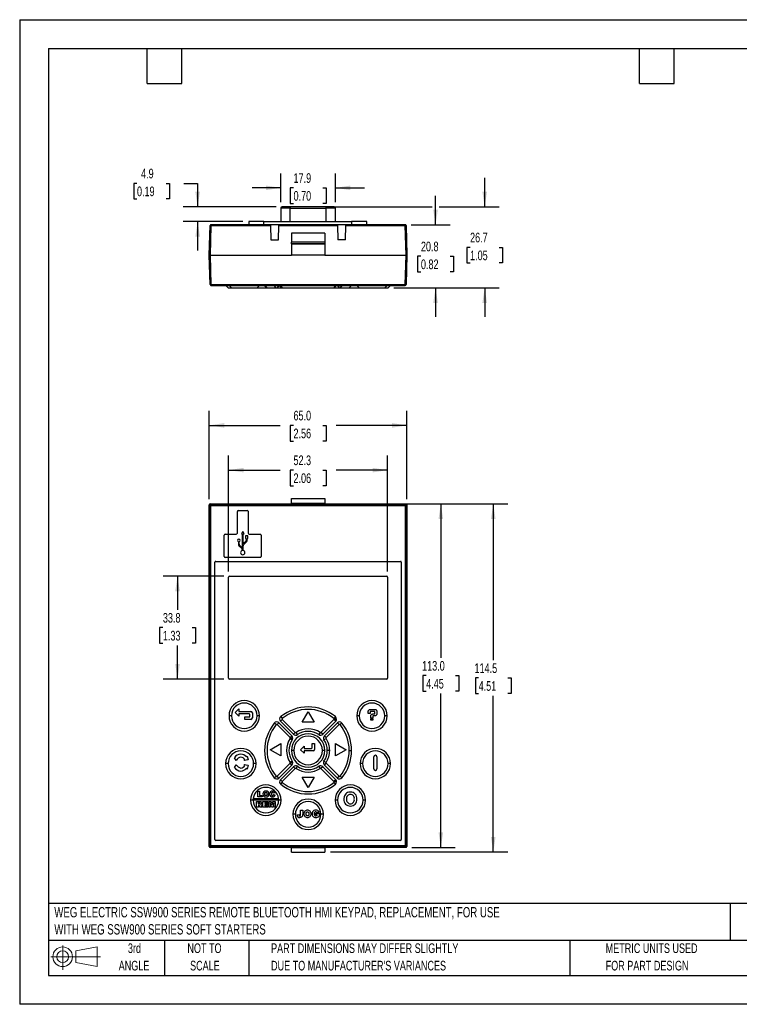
# Model space of a CAD drawing. Header units: millimetres. Extents: x 0 to 419, y 0 to 324.
# Tile 1 of 5: x 0 to 237, y 0 to 324. Entities that reach past the tile are written whole.
import ezdxf

# ---------------------------------------------------------------- set-up
doc = ezdxf.new("R2010")
doc.units = ezdxf.units.MM
doc.header["$LTSCALE"] = 1.5
doc.linetypes.add('CENTERX2', pattern=[20.32, 12.7, -2.54, 2.54, -2.54])
doc.layers.add('DIMENSIONS', color=140, linetype='Continuous', lineweight=25)
doc.layers.add('TEXT', color=140, linetype='Continuous', lineweight=25)
doc.layers.add('SLD-DEFPOINTS', color=7, linetype='Continuous')
doc.styles.add('SLDTEXTSTYLE0', font='TXT', dxfattribs={"width": 0.7})
doc.dimstyles.new('SLDDIMSTYLE0', dxfattribs={"dimtxt": 3.237012, "dimasz": 4.953, "dimexe": 0, "dimexo": 0.0625, "dimgap": 0.809253, "dimtad": 0, "dimtih": 1, "dimtoh": 1, "dimrnd": 1e-09, "dimzin": 4, "dimdsep": 46, "dimtxsty": 'SLDTEXTSTYLE0', "dimsah": 1, "dimcen": 0.09, "dimadec": 0, "dimazin": 1, "dimtfac": 1, "dimtofl": 0, "dimtmove": 0, "dimatfit": 3, "dimfxl": 0, "dimfrac": 2, "dimtolj": 1, "dimtzin": 12, "dimarcsym": 0})
doc.dimstyles.new('SLDDIMSTYLE1', dxfattribs={"dimtxt": 3.237012, "dimasz": 4.953, "dimexe": 0, "dimexo": 0.0625, "dimgap": 0.809253, "dimtad": 0, "dimtih": 1, "dimtoh": 1, "dimrnd": 1e-09, "dimzin": 12, "dimdsep": 46, "dimtxsty": 'SLDTEXTSTYLE0', "dimsah": 1, "dimcen": 0.09, "dimadec": 0, "dimazin": 3, "dimtfac": 1, "dimtofl": 0, "dimtmove": 0, "dimatfit": 3, "dimfxl": 0, "dimfrac": 2, "dimtolj": 1, "dimtzin": 12, "dimarcsym": 0})
doc.dimstyles.new('SLDDIMSTYLE2', dxfattribs={"dimtxt": 3.237012, "dimasz": 4.953, "dimexe": 0, "dimexo": 0.0625, "dimgap": 0.809253, "dimtad": 0, "dimtih": 1, "dimtoh": 1, "dimrnd": 1e-09, "dimzin": 12, "dimdsep": 46, "dimtxsty": 'SLDTEXTSTYLE0', "dimsah": 1, "dimcen": 0.09, "dimadec": 0, "dimazin": 3, "dimtfac": 1, "dimtmove": 0, "dimatfit": 0, "dimfxl": 0, "dimfrac": 2, "dimtolj": 1, "dimtzin": 12, "dimarcsym": 0})

# ---------------------------------------------------------------- blocks, each defined once
blk = doc.blocks.new('Block11')
at = {"color": 7, "linetype": 'Continuous', "lineweight": 18}
for p, q in [((3.88, 7.97), (3.88, 0)), ((8.22, 6.25), (15.26, 7.55)), ((15.26, 7.55), (15.26, 1.1)), ((0, 4.32), (16.31, 4.32)), ((8.22, 2.39), (8.22, 6.25)), ((8.22, 2.39), (15.26, 1.1))]:
    blk.add_line(p, q, dxfattribs=at)
for radius in [3.23, 1.93]:
    blk.add_circle((3.88, 4.32), radius, dxfattribs=at)
blk = doc.blocks.new('Block12')
at = {"layer": 'SLD-DEFPOINTS'}
blk.add_blockref('Block11', (0, 0), dxfattribs=at)
blk = doc.blocks.new('SW_NOTE_0')
at = {"layer": 'TEXT', "color": 0, "linetype": 'CENTERX2', "lineweight": 18, "char_height": 3.3853, "attachment_point": 1, "style": 'SLDTEXTSTYLE0'}
for s, insert in [('WEG ELECTRIC SSW900 SERIES REMOTE BLUETOOTH HMI KEYPAD, REPLACEMENT, FOR USE', (0, 4.36)), ('WITH WEG SSW900 SERIES SOFT STARTERS', (0, -1.27))]:
    blk.add_mtext(s, dxfattribs=dict(at, insert=insert))
blk = doc.blocks.new('SW_NOTE_0_3')
at = {"layer": 'TEXT', "color": 0, "linetype": 'CENTERX2', "lineweight": 18, "char_height": 3.175, "attachment_point": 1, "style": 'SLDTEXTSTYLE0'}
for s, insert in [('PART DIMENSIONS MAY DIFFER SLIGHTLY', (0, 4.09)), ("DUE TO MANUFACTURER'S VARIANCES", (0, -1.64))]:
    blk.add_mtext(s, dxfattribs=dict(at, insert=insert))
blk = doc.blocks.new('SW_NOTE_0_4')
at = {"layer": 'TEXT', "color": 0, "linetype": 'CENTERX2', "lineweight": 18, "char_height": 3.175, "attachment_point": 2, "style": 'SLDTEXTSTYLE0'}
for s, insert in [('NOT TO', (7.89, 4.09)), ('SCALE', (8.03, -1.64))]:
    blk.add_mtext(s, dxfattribs=dict(at, insert=insert))
blk = doc.blocks.new('SW_NOTE_0_5')
at = {"layer": 'TEXT', "color": 0, "linetype": 'CENTERX2', "lineweight": 18, "char_height": 3.175, "attachment_point": 2, "style": 'SLDTEXTSTYLE0'}
for s, insert in [('3rd', (3.47, 4.09)), ('ANGLE', (3.33, -1.64))]:
    blk.add_mtext(s, dxfattribs=dict(at, insert=insert))
blk = doc.blocks.new('SW_NOTE_0_6')
at = {"layer": 'TEXT', "color": 0, "linetype": 'CENTERX2', "lineweight": 18, "char_height": 3.175, "attachment_point": 1, "style": 'SLDTEXTSTYLE0'}
for s, insert in [('METRIC UNITS USED', (0, 4.09)), ('FOR PART DESIGN', (0, -1.64))]:
    blk.add_mtext(s, dxfattribs=dict(at, insert=insert))
blk = doc.blocks.new('_D')
at = {"layer": 'DIMENSIONS'}
for p, q in [((62.35, 166.2), (62.35, 195.18)), ((127.35, 166.2), (127.35, 195.18)), ((62.35, 190.42), (85.66, 190.42)), ((90.05, 190.42), (88.96, 190.42)), ((88.96, 190.42), (88.96, 185.27)), ((99.66, 190.42), (100.75, 190.42)), ((100.75, 190.42), (100.75, 185.27)), ((127.35, 190.42), (104.05, 190.42)), ((88.96, 185.27), (90.05, 185.27)), ((100.75, 185.27), (99.66, 185.27))]:
    blk.add_line(p, q, dxfattribs=at)
for points in [[(62.35, 190.42), (67.31, 189.65), (67.31, 191.18)], [(127.35, 190.42), (122.4, 191.18), (122.4, 189.65)]]:
    blk.add_solid(points, dxfattribs=at)
at = {"layer": 'DIMENSIONS', "char_height": 3.175, "attachment_point": 1, "style": 'SLDTEXTSTYLE0'}
for s, insert in [('65.0', (90.05, 195.23)), ('2.56', (90.05, 189.36))]:
    blk.add_mtext(s, dxfattribs=dict(at, insert=insert))
blk = doc.blocks.new('_D_1')
at = {"layer": 'DIMENSIONS'}
for p, q in [((128.96, 164.6), (143.27, 164.6)), ((138.5, 164.6), (138.5, 113.97)), ((133.69, 108.1), (132.61, 108.1)), ((132.61, 108.1), (132.61, 102.95)), ((143.31, 108.1), (144.4, 108.1)), ((144.4, 108.1), (144.4, 102.95)), ((132.61, 102.95), (133.69, 102.95)), ((138.5, 51.6), (138.5, 102.23)), ((144.4, 102.95), (143.31, 102.95)), ((128.96, 51.6), (143.27, 51.6))]:
    blk.add_line(p, q, dxfattribs=at)
for points in [[(138.5, 164.6), (137.74, 159.64), (139.27, 159.64)], [(138.5, 51.6), (139.27, 56.55), (137.74, 56.55)]]:
    blk.add_solid(points, dxfattribs=at)
at = {"layer": 'DIMENSIONS', "char_height": 3.175, "attachment_point": 1, "style": 'SLDTEXTSTYLE0'}
for s, insert in [('113.0', (132.35, 112.91)), ('4.45', (133.69, 107.04))]:
    blk.add_mtext(s, dxfattribs=dict(at, insert=insert))
blk = doc.blocks.new('_D_2')
at = {"layer": 'DIMENSIONS'}
for p, q in [((102.26, 164.6), (160.51, 164.6)), ((155.75, 164.6), (155.75, 113.22)), ((150.94, 107.35), (149.85, 107.35)), ((149.85, 107.35), (149.85, 102.2)), ((160.56, 107.35), (161.64, 107.35)), ((161.64, 107.35), (161.64, 102.2)), ((149.85, 102.2), (150.94, 102.2)), ((155.75, 50.1), (155.75, 101.48)), ((161.64, 102.2), (160.56, 102.2)), ((102.26, 50.1), (160.51, 50.1))]:
    blk.add_line(p, q, dxfattribs=at)
for points in [[(155.75, 164.6), (154.99, 159.64), (156.51, 159.64)], [(155.75, 50.1), (156.51, 55.05), (154.99, 55.05)]]:
    blk.add_solid(points, dxfattribs=at)
at = {"layer": 'DIMENSIONS', "char_height": 3.175, "attachment_point": 1, "style": 'SLDTEXTSTYLE0'}
for s, insert in [('114.5', (149.59, 112.16)), ('4.51', (150.94, 106.29))]:
    blk.add_mtext(s, dxfattribs=dict(at, insert=insert))
blk = doc.blocks.new('_D_3')
at = {"layer": 'DIMENSIONS'}
for p, q in [((67.1, 140.8), (47.15, 140.8)), ((51.91, 140.8), (51.91, 129.77)), ((47.1, 123.9), (46.01, 123.9)), ((46.01, 123.9), (46.01, 118.75)), ((56.72, 123.9), (57.8, 123.9)), ((57.8, 123.9), (57.8, 118.75)), ((46.01, 118.75), (47.1, 118.75)), ((51.91, 107), (51.91, 118.03)), ((57.8, 118.75), (56.72, 118.75)), ((67.1, 107), (47.15, 107))]:
    blk.add_line(p, q, dxfattribs=at)
for points in [[(51.91, 140.8), (51.15, 135.84), (52.67, 135.84)], [(51.91, 107), (52.67, 111.95), (51.15, 111.95)]]:
    blk.add_solid(points, dxfattribs=at)
at = {"layer": 'DIMENSIONS', "char_height": 3.175, "attachment_point": 1, "style": 'SLDTEXTSTYLE0'}
for s, insert in [('33.8', (47.1, 128.71)), ('1.33', (47.1, 122.84))]:
    blk.add_mtext(s, dxfattribs=dict(at, insert=insert))
blk = doc.blocks.new('_D_4')
at = {"layer": 'DIMENSIONS'}
for p, q in [((68.7, 142.4), (68.7, 180.46)), ((121, 142.4), (121, 180.46)), ((68.7, 175.7), (85.66, 175.7)), ((90.05, 175.7), (88.96, 175.7)), ((88.96, 175.7), (88.96, 170.55)), ((99.66, 175.7), (100.75, 175.7)), ((100.75, 175.7), (100.75, 170.55)), ((121, 175.7), (104.05, 175.7)), ((88.96, 170.55), (90.05, 170.55)), ((100.75, 170.55), (99.66, 170.55))]:
    blk.add_line(p, q, dxfattribs=at)
for points in [[(68.7, 175.7), (73.66, 174.94), (73.66, 176.46)], [(121, 175.7), (116.05, 176.46), (116.05, 174.94)]]:
    blk.add_solid(points, dxfattribs=at)
at = {"layer": 'DIMENSIONS', "char_height": 3.175, "attachment_point": 1, "style": 'SLDTEXTSTYLE0'}
for s, insert in [('52.3', (90.05, 180.52)), ('2.06', (90.05, 174.65))]:
    blk.add_mtext(s, dxfattribs=dict(at, insert=insert))
blk = doc.blocks.new('_D_10')
at = {"layer": 'DIMENSIONS'}
for p, q in [((152.93, 262.31), (152.93, 271.84)), ((102.61, 262.31), (135.62, 262.31)), ((137.91, 262.31), (157.69, 262.31)), ((148.12, 248.97), (147.03, 248.97)), ((147.03, 248.97), (147.03, 243.83)), ((157.73, 248.97), (158.82, 248.97)), ((158.82, 248.97), (158.82, 243.83)), ((147.03, 243.83), (148.12, 243.83)), ((158.82, 243.83), (157.73, 243.83)), ((123.07, 235.63), (157.69, 235.63)), ((152.93, 235.63), (152.93, 226.11))]:
    blk.add_line(p, q, dxfattribs=at)
for points in [[(152.93, 262.31), (153.69, 267.27), (152.16, 267.27)], [(152.93, 235.63), (152.16, 230.68), (153.69, 230.68)]]:
    blk.add_solid(points, dxfattribs=at)
at = {"layer": 'DIMENSIONS', "char_height": 3.175, "attachment_point": 1, "style": 'SLDTEXTSTYLE0'}
for s, insert in [('26.7', (148.12, 253.79)), ('1.05', (148.12, 247.92))]:
    blk.add_mtext(s, dxfattribs=dict(at, insert=insert))
blk = doc.blocks.new('_D_11')
at = {"layer": 'DIMENSIONS'}
for p, q in [((136.77, 256.43), (136.77, 265.96)), ((128.71, 256.43), (141.53, 256.43)), ((131.96, 246.03), (130.87, 246.03)), ((130.87, 246.03), (130.87, 240.89)), ((141.58, 246.03), (142.66, 246.03)), ((142.66, 246.03), (142.66, 240.89)), ((130.87, 240.89), (131.96, 240.89)), ((142.66, 240.89), (141.58, 240.89)), ((123.07, 235.63), (141.53, 235.63)), ((136.77, 235.63), (136.77, 226.11))]:
    blk.add_line(p, q, dxfattribs=at)
for points in [[(136.77, 256.43), (137.53, 261.39), (136, 261.39)], [(136.77, 235.63), (136, 230.68), (137.53, 230.68)]]:
    blk.add_solid(points, dxfattribs=at)
at = {"layer": 'DIMENSIONS', "char_height": 3.175, "attachment_point": 1, "style": 'SLDTEXTSTYLE0'}
for s, insert in [('20.8', (131.96, 250.85)), ('0.82', (131.96, 244.98))]:
    blk.add_mtext(s, dxfattribs=dict(at, insert=insert))
blk = doc.blocks.new('_D_12')
at = {"layer": 'DIMENSIONS'}
for p, q in [((38.58, 270.03), (37.49, 270.03)), ((37.49, 270.03), (37.49, 264.88)), ((48.2, 270.03), (49.28, 270.03)), ((49.28, 270.03), (49.28, 264.88)), ((54.03, 270.03), (58.53, 270.03)), ((58.53, 270.03), (58.53, 262.31)), ((37.49, 264.88), (38.58, 264.88)), ((49.28, 264.88), (48.2, 264.88)), ((84.38, 262.31), (53.76, 262.31)), ((73.44, 257.43), (53.76, 257.43)), ((58.53, 257.43), (58.53, 247.91))]:
    blk.add_line(p, q, dxfattribs=at)
for points in [[(58.53, 262.31), (59.29, 267.27), (57.76, 267.27)], [(58.53, 257.43), (57.76, 252.48), (59.29, 252.48)]]:
    blk.add_solid(points, dxfattribs=at)
at = {"layer": 'DIMENSIONS', "char_height": 3.175, "attachment_point": 1, "style": 'SLDTEXTSTYLE0'}
for s, insert in [('4.9', (39.92, 274.84)), ('0.19', (38.58, 268.98))]:
    blk.add_mtext(s, dxfattribs=dict(at, insert=insert))
blk = doc.blocks.new('_D_13')
at = {"layer": 'DIMENSIONS'}
for p, q in [((85.93, 263.82), (85.93, 273.3)), ((103.82, 263.82), (103.82, 273.3)), ((85.93, 268.54), (76.41, 268.54)), ((90.07, 268.54), (88.98, 268.54)), ((88.98, 268.54), (88.98, 263.4)), ((99.69, 268.54), (100.78, 268.54)), ((100.78, 268.54), (100.78, 263.4)), ((103.82, 268.54), (113.35, 268.54)), ((88.98, 263.4), (90.07, 263.4)), ((100.78, 263.4), (99.69, 263.4))]:
    blk.add_line(p, q, dxfattribs=at)
for points in [[(85.93, 268.54), (80.98, 269.3), (80.98, 267.78)], [(103.82, 268.54), (108.78, 267.78), (108.78, 269.3)]]:
    blk.add_solid(points, dxfattribs=at)
at = {"layer": 'DIMENSIONS', "char_height": 3.175, "attachment_point": 1, "style": 'SLDTEXTSTYLE0'}
for s, insert in [('17.9', (90.07, 273.36)), ('0.70', (90.07, 267.49))]:
    blk.add_mtext(s, dxfattribs=dict(at, insert=insert))

msp = doc.modelspace()

# ---------------------------------------------------------------- linework, layer by layer
at = {"color": 7, "linetype": 'Continuous'}
for p, q in [((0.004, 323.854), (0.004, 0.004)), ((0.004, 323.854), (419.104, 323.854)), ((419.104, 0.004), (0.004, 0.004))]:
    msp.add_line(p, q, dxfattribs=at)
for p, q in [((85.885, 261.914), (85.885, 257.434)), ((89.005, 261.914), (85.885, 261.914)), ((89.005, 262.314), (86.285, 262.314)), ((100.705, 262.314), (89.005, 262.314)), ((89.005, 257.434), (89.005, 261.914)), ((89.005, 261.914), (100.705, 261.914)), ((103.425, 262.314), (100.705, 262.314)), ((100.705, 261.914), (100.705, 257.434)), ((103.825, 261.914), (100.705, 261.914)), ((103.825, 257.434), (103.825, 261.914)), ((62.355, 246.434), (62.609, 256.142)), ((62.909, 256.142), (62.655, 246.434)), ((62.909, 256.434), (62.909, 256.142)), ((82.474, 256.434), (62.909, 256.434)), ((62.909, 256.142), (82.482, 256.142)), ((75.348, 257.434), (75.348, 256.434)), ((80.348, 257.434), (75.348, 257.434)), ((80.348, 256.434), (80.348, 257.434)), ((80.348, 257.434), (109.148, 257.434)), ((82.482, 256.142), (82.474, 256.434)), ((85.236, 256.434), (82.474, 256.434)), ((82.482, 256.142), (82.605, 251.434)), ((85.105, 251.434), (85.228, 256.142)), ((85.228, 256.142), (85.236, 256.434)), ((85.228, 256.142), (104.482, 256.142)), ((104.474, 256.434), (85.236, 256.434)), ((104.482, 256.142), (104.474, 256.434)), ((107.236, 256.434), (104.474, 256.434)), ((104.482, 256.142), (104.605, 251.434)), ((107.105, 251.434), (107.228, 256.142)), ((107.228, 256.142), (107.236, 256.434)), ((107.228, 256.142), (126.801, 256.142)), ((126.801, 256.434), (107.236, 256.434)), ((109.148, 257.434), (109.148, 256.434)), ((114.148, 257.434), (109.148, 257.434)), ((114.148, 256.434), (114.148, 257.434)), ((126.801, 256.142), (126.801, 256.434)), ((127.055, 246.434), (126.801, 256.142)), ((127.101, 256.142), (127.355, 246.434)), ((100.355, 253.634), (89.355, 253.634)), ((89.355, 253.634), (89.355, 250.655)), ((100.355, 253.634), (100.355, 250.655)), ((82.605, 251.434), (85.105, 251.434)), ((100.355, 250.655), (89.355, 250.655)), ((89.355, 250.275), (89.355, 250.655)), ((89.355, 250.275), (100.355, 250.275)), ((89.355, 250.134), (89.355, 250.275)), ((89.355, 250.134), (100.355, 250.134)), ((89.355, 250.134), (89.355, 246.434)), ((100.355, 250.655), (100.355, 250.275)), ((100.355, 250.275), (100.355, 250.134)), ((100.355, 250.134), (100.355, 246.434)), ((107.105, 251.434), (104.605, 251.434)), ((62.355, 246.434), (62.655, 246.434)), ((62.609, 236.726), (62.355, 246.434)), ((62.655, 246.434), (89.355, 246.434)), ((62.655, 246.434), (62.909, 236.726)), ((100.355, 246.434), (89.355, 246.434)), ((100.355, 246.434), (127.055, 246.434)), ((126.801, 236.726), (127.055, 246.434)), ((127.355, 246.434), (127.055, 246.434)), ((127.355, 246.434), (127.101, 236.726)), ((62.909, 236.726), (126.801, 236.726)), ((62.909, 236.726), (62.909, 236.434)), ((62.909, 236.434), (126.801, 236.434)), ((68.545, 235.634), (67.745, 236.434)), ((69.655, 235.634), (68.855, 236.434)), ((78.855, 236.434), (78.055, 235.634)), ((80.555, 236.434), (81.355, 235.634)), ((84.357, 235.634), (83.735, 236.434)), ((85.22, 236.434), (84.654, 235.634)), ((85.492, 236.434), (86.292, 235.634)), ((85.864, 236.434), (86.367, 235.634)), ((103.846, 236.434), (103.343, 235.634)), ((104.217, 236.434), (103.417, 235.634)), ((104.49, 236.434), (105.056, 235.634)), ((105.975, 236.434), (105.353, 235.634)), ((108.355, 235.634), (109.155, 236.434)), ((111.655, 235.634), (110.855, 236.434)), ((120.855, 236.434), (120.055, 235.634)), ((121.965, 236.434), (121.165, 235.634)), ((126.801, 236.434), (126.801, 236.726)), ((68.545, 235.634), (69.655, 235.634)), ((69.655, 235.634), (78.055, 235.634)), ((78.055, 235.634), (81.357, 235.634)), ((81.355, 235.634), (84.357, 235.634)), ((84.357, 235.634), (84.654, 235.634)), ((84.654, 235.634), (86.292, 235.634)), ((86.292, 235.634), (86.367, 235.634)), ((86.367, 235.634), (103.343, 235.634)), ((103.343, 235.634), (103.417, 235.634)), ((103.417, 235.634), (105.056, 235.634)), ((105.056, 235.634), (105.353, 235.634)), ((105.353, 235.634), (108.355, 235.634)), ((108.355, 235.634), (111.655, 235.634)), ((111.655, 235.634), (120.055, 235.634)), ((120.055, 235.634), (121.165, 235.634)), ((89.355, 166.416), (100.355, 166.416)), ((89.355, 164.823), (89.355, 166.416)), ((100.355, 166.416), (100.355, 164.823)), ((62.609, 164.042), (62.355, 164.297)), ((62.355, 51.896), (62.355, 164.297)), ((62.609, 52.151), (62.609, 164.042)), ((62.909, 164.042), (62.609, 164.042)), ((62.655, 164.596), (62.909, 164.342)), ((62.655, 164.596), (89.355, 164.596)), ((62.909, 164.342), (62.909, 164.042)), ((62.909, 164.342), (126.801, 164.342)), ((62.909, 52.151), (62.909, 164.042)), ((62.909, 164.042), (126.801, 164.042)), ((71.581, 154.914), (71.581, 162.129)), ((71.864, 162.446), (74.846, 162.446)), ((75.163, 162.164), (75.163, 154.948)), ((89.355, 164.823), (89.355, 164.596)), ((89.355, 164.823), (100.355, 164.823)), ((100.355, 164.596), (89.355, 164.596)), ((100.355, 164.823), (100.355, 164.596)), ((100.355, 164.596), (127.055, 164.596)), ((126.801, 164.342), (127.055, 164.596)), ((126.801, 164.042), (126.801, 164.342)), ((126.801, 164.042), (126.801, 52.151)), ((127.101, 164.042), (126.801, 164.042)), ((127.355, 164.297), (127.101, 164.042)), ((127.101, 164.042), (127.101, 52.151)), ((127.355, 164.297), (127.355, 51.896)), ((73.355, 155.499), (72.923, 154.751)), ((73.787, 154.751), (73.355, 155.499)), ((67.262, 147.263), (67.262, 154.348)), ((67.562, 154.648), (71.247, 154.648)), ((72.923, 154.751), (73.212, 154.751)), ((73.212, 154.751), (73.212, 150.183)), ((73.497, 154.751), (73.787, 154.751)), ((73.497, 151.41), (73.497, 154.751)), ((74.373, 152.239), (73.497, 151.41)), ((74.219, 154.103), (74.219, 153.239)), ((75.083, 154.103), (74.219, 154.103)), ((74.219, 153.239), (74.508, 153.239)), ((74.508, 153.239), (74.508, 152.553)), ((74.793, 153.239), (75.083, 153.239)), ((74.793, 152.491), (74.793, 153.239)), ((75.083, 153.239), (75.083, 154.103)), ((75.463, 154.648), (79.147, 154.648)), ((79.447, 154.348), (79.447, 147.263)), ((71.916, 152.159), (71.916, 151.264)), ((72.096, 150.847), (73.077, 149.918)), ((72.201, 151.326), (72.201, 152.159)), ((73.212, 150.183), (72.336, 151.012)), ((73.212, 149.604), (73.212, 149.267)), ((73.497, 149.267), (73.497, 150.831)), ((73.632, 151.145), (74.614, 152.074)), ((79.147, 146.963), (67.562, 146.963)), ((64.205, 54.196), (64.205, 145.396)), ((64.505, 145.696), (125.205, 145.696)), ((125.505, 145.396), (125.505, 54.196)), ((68.705, 107.296), (68.705, 140.496)), ((69.005, 140.796), (120.705, 140.796)), ((121.005, 140.496), (121.005, 107.296)), ((120.705, 106.996), (69.005, 106.996)), ((69.655, 94.896), (68.845, 94.896)), ((70.868, 95.954), (72.068, 97.154)), ((72.068, 94.754), (70.868, 95.954)), ((72.068, 97.154), (72.068, 96.354)), ((72.068, 96.354), (76.018, 96.354)), ((72.068, 95.554), (72.068, 94.754)), ((75.468, 95.554), (72.068, 95.554)), ((74.068, 93.704), (74.068, 94.504)), ((74.068, 94.504), (75.468, 94.504)), ((75.718, 94.754), (75.718, 95.304)), ((76.518, 95.854), (76.518, 94.204)), ((78.865, 94.896), (78.055, 94.896)), ((85.857, 94.624), (86.367, 93.994)), ((92.855, 92.758), (94.855, 96.222)), ((94.855, 96.222), (96.855, 92.758)), ((103.852, 94.624), (103.343, 93.994)), ((111.655, 94.896), (110.845, 94.896)), ((114.617, 96.35), (114.63, 96.474)), ((114.617, 95.667), (114.617, 96.35)), ((115.226, 95.667), (114.617, 95.667)), ((114.63, 96.474), (114.667, 96.585)), ((114.667, 96.585), (114.729, 96.697)), ((114.729, 96.697), (114.804, 96.784)), ((114.804, 96.784), (114.89, 96.858)), ((114.89, 96.858), (115.002, 96.921)), ((115.002, 96.921), (115.113, 96.946)), ((115.113, 96.946), (115.226, 96.958)), ((115.226, 96.958), (116.851, 96.958)), ((115.238, 96.188), (115.226, 96.151)), ((115.226, 96.151), (115.226, 95.667)), ((115.25, 96.226), (115.238, 96.188)), ((115.262, 96.262), (115.25, 96.226)), ((115.287, 96.3), (115.262, 96.262)), ((115.325, 96.325), (115.287, 96.3)), ((115.35, 96.337), (115.325, 96.325)), ((115.399, 96.35), (115.35, 96.337)), ((116.69, 96.35), (115.399, 96.35)), ((115.474, 93.917), (116.119, 93.917)), ((115.474, 93.458), (115.474, 93.917)), ((115.486, 94.141), (115.499, 94.885)), ((116.106, 94.153), (115.486, 94.141)), ((115.499, 94.885), (115.511, 95.009)), ((115.511, 95.009), (115.535, 95.121)), ((115.535, 95.121), (115.598, 95.22)), ((115.598, 95.22), (115.672, 95.319)), ((115.672, 95.319), (115.772, 95.394)), ((115.772, 95.394), (115.871, 95.443)), ((115.871, 95.443), (115.982, 95.481)), ((115.982, 95.481), (116.106, 95.506)), ((116.106, 95.506), (116.69, 95.506)), ((116.119, 94.761), (116.106, 94.723)), ((116.106, 94.723), (116.106, 94.153)), ((116.144, 94.798), (116.119, 94.761)), ((116.119, 93.917), (116.119, 93.458)), ((116.194, 94.848), (116.144, 94.798)), ((116.231, 94.872), (116.194, 94.848)), ((116.268, 94.885), (116.231, 94.872)), ((116.851, 94.885), (116.268, 94.885)), ((116.727, 96.337), (116.69, 96.35)), ((116.69, 95.506), (116.727, 95.518)), ((116.765, 96.325), (116.727, 96.337)), ((116.727, 95.518), (116.765, 95.543)), ((116.789, 96.3), (116.765, 96.325)), ((116.765, 95.543), (116.814, 95.592)), ((116.814, 96.262), (116.789, 96.3)), ((116.839, 96.226), (116.814, 96.262)), ((116.814, 95.592), (116.839, 95.63)), ((116.851, 96.188), (116.839, 96.226)), ((116.839, 95.63), (116.851, 95.667)), ((116.851, 96.958), (116.975, 96.946)), ((116.851, 95.667), (116.851, 96.188)), ((116.975, 94.91), (116.851, 94.885)), ((116.975, 96.946), (117.087, 96.921)), ((117.087, 94.947), (116.975, 94.91)), ((117.087, 96.921), (117.199, 96.858)), ((117.199, 94.997), (117.087, 94.947)), ((117.199, 96.858), (117.286, 96.784)), ((117.286, 95.071), (117.199, 94.997)), ((117.286, 96.784), (117.36, 96.697)), ((117.36, 95.17), (117.286, 95.071)), ((117.36, 96.697), (117.422, 96.585)), ((117.422, 95.27), (117.36, 95.17)), ((117.422, 96.585), (117.447, 96.474)), ((117.447, 95.382), (117.422, 95.27)), ((117.447, 96.474), (117.46, 96.35)), ((117.46, 95.506), (117.447, 95.382)), ((117.46, 96.35), (117.46, 95.506)), ((120.865, 94.896), (120.055, 94.896)), ((76.018, 93.704), (74.068, 93.704)), ((84.357, 91.985), (83.727, 92.494)), ((85.227, 92.573), (84.654, 92)), ((84.654, 92), (88.94, 87.714)), ((85.227, 92.573), (89.513, 88.287)), ((85.778, 93.125), (86.351, 93.697)), ((90.064, 88.838), (85.778, 93.125)), ((90.637, 89.411), (86.351, 93.697)), ((96.855, 92.758), (92.855, 92.758)), ((103.359, 93.697), (99.072, 89.411)), ((103.931, 93.125), (99.645, 88.838)), ((100.197, 88.287), (104.483, 92.573)), ((100.769, 87.714), (105.056, 92)), ((103.931, 93.125), (103.359, 93.697)), ((104.227, 93.839), (103.417, 93.839)), ((104.483, 92.573), (105.056, 92)), ((105.982, 92.494), (105.353, 91.985)), ((116.119, 93.458), (115.474, 93.458)), ((89.513, 88.287), (88.94, 87.714)), ((88.965, 87.461), (89.637, 87.009)), ((89.809, 87.573), (88.999, 87.573)), ((90.064, 88.838), (90.637, 89.411)), ((91.343, 88.715), (90.89, 89.387)), ((98.819, 89.387), (98.367, 88.715)), ((99.645, 88.838), (99.072, 89.411)), ((100.073, 87.009), (100.745, 87.461)), ((100.197, 88.287), (100.769, 87.714)), ((82.391, 83.758), (85.855, 85.758)), ((85.855, 85.758), (85.855, 81.758)), ((92.336, 83.758), (93.536, 84.958)), ((93.536, 84.958), (93.536, 84.158)), ((96.186, 85.808), (96.986, 85.808)), ((96.186, 84.358), (96.186, 85.808)), ((96.986, 85.808), (96.986, 83.858)), ((103.855, 85.758), (107.319, 83.758)), ((103.855, 81.758), (103.855, 85.758)), ((71.173, 80.228), (70.622, 81.091)), ((74.547, 81.376), (74.78, 81.655)), ((74.78, 81.655), (75.153, 80.413)), ((85.855, 81.758), (82.391, 83.758)), ((90.155, 83.496), (89.345, 83.496)), ((93.536, 82.558), (92.336, 83.758)), ((93.536, 84.158), (95.986, 84.158)), ((96.486, 83.358), (93.536, 83.358)), ((93.536, 83.358), (93.536, 82.558)), ((100.365, 83.496), (99.555, 83.496)), ((101.955, 83.496), (101.145, 83.496)), ((107.319, 83.758), (103.855, 81.758)), ((108.355, 83.496), (109.165, 83.496)), ((116.465, 77.428), (116.465, 81.428)), ((117.465, 81.428), (117.465, 77.428)), ((68.545, 79.166), (67.735, 79.166)), ((70.622, 77.934), (71.173, 78.798)), ((73.856, 80.165), (74.087, 80.475)), ((75.153, 80.413), (73.856, 80.165)), ((74.087, 78.551), (73.856, 78.861)), ((73.856, 78.861), (75.153, 78.613)), ((75.153, 78.613), (74.78, 77.371)), ((77.755, 79.166), (76.945, 79.166)), ((88.94, 79.279), (84.654, 74.993)), ((89.513, 78.706), (85.227, 74.42)), ((85.778, 73.868), (90.064, 78.155)), ((89.513, 78.706), (88.94, 79.279)), ((89.637, 79.984), (88.965, 79.532)), ((89.809, 79.42), (88.999, 79.42)), ((90.064, 78.155), (90.637, 77.582)), ((90.89, 77.606), (91.343, 78.278)), ((98.367, 78.278), (98.819, 77.606)), ((99.645, 78.155), (99.072, 77.582)), ((99.645, 78.155), (103.931, 73.868)), ((100.745, 79.532), (100.073, 79.984)), ((100.197, 78.706), (100.769, 79.279)), ((104.483, 74.42), (100.197, 78.706)), ((105.056, 74.993), (100.769, 79.279)), ((112.765, 79.166), (111.955, 79.166)), ((121.975, 79.166), (121.165, 79.166)), ((74.78, 77.371), (74.547, 77.65)), ((83.727, 74.499), (84.357, 75.008)), ((85.227, 74.42), (84.654, 74.993)), ((86.351, 73.296), (90.637, 77.582)), ((94.855, 71.294), (92.855, 74.758)), ((92.855, 74.758), (96.855, 74.758)), ((96.855, 74.758), (94.855, 71.294)), ((99.072, 77.582), (103.359, 73.296)), ((104.483, 74.42), (105.056, 74.993)), ((105.982, 74.499), (105.353, 75.008)), ((85.778, 73.868), (86.351, 73.296)), ((85.857, 72.369), (86.367, 72.999)), ((103.343, 72.999), (103.852, 72.369)), ((103.931, 73.868), (103.359, 73.296)), ((104.227, 73.154), (103.417, 73.154)), ((78.273, 70.128), (78.865, 70.128)), ((78.273, 68.228), (78.273, 70.128)), ((79.778, 68.228), (78.273, 68.228)), ((78.865, 70.128), (78.865, 68.697)), ((78.865, 68.697), (79.778, 68.697)), ((79.778, 68.697), (79.778, 68.228)), ((84.022, 69.555), (83.504, 69.437)), ((83.529, 69.018), (84.047, 68.862)), ((76.765, 67.166), (75.955, 67.166)), ((76.767, 67.297), (76.765, 67.458)), ((85.154, 67.128), (76.776, 67.128)), ((76.792, 67.728), (76.803, 67.728)), ((76.803, 67.728), (85.127, 67.728)), ((77.912, 64.828), (77.912, 66.728)), ((77.912, 66.728), (78.898, 66.728)), ((78.504, 64.828), (77.912, 64.828)), ((78.504, 65.963), (78.504, 66.334)), ((78.504, 66.334), (78.766, 66.334)), ((78.755, 65.963), (78.504, 65.963)), ((78.556, 65.593), (78.504, 65.593)), ((78.504, 65.593), (78.504, 64.828)), ((79.119, 64.828), (78.807, 65.404)), ((79.788, 64.828), (79.119, 64.828)), ((79.494, 65.37), (79.788, 64.828)), ((79.985, 66.728), (81.564, 66.728)), ((79.985, 64.828), (79.985, 66.728)), ((81.589, 64.828), (79.985, 64.828)), ((80.577, 66.284), (80.577, 66.013)), ((81.564, 66.284), (80.577, 66.284)), ((80.577, 66.013), (81.49, 66.013)), ((80.577, 65.618), (80.577, 65.273)), ((81.49, 65.618), (80.577, 65.618)), ((80.577, 65.273), (81.589, 65.273)), ((81.49, 66.013), (81.49, 65.618)), ((81.564, 66.728), (81.564, 66.284)), ((81.589, 65.273), (81.589, 64.828)), ((81.91, 66.728), (82.7, 66.728)), ((81.91, 64.828), (81.91, 66.728)), ((82.403, 64.828), (81.91, 64.828)), ((82.403, 66.283), (82.403, 64.828)), ((82.762, 64.828), (82.403, 66.283)), ((82.7, 66.728), (82.984, 65.575)), ((83.203, 64.828), (82.762, 64.828)), ((82.984, 65.575), (83.269, 66.728)), ((83.563, 66.283), (83.203, 64.828)), ((83.269, 66.728), (84.056, 66.728)), ((83.563, 64.828), (83.563, 66.283)), ((84.056, 64.828), (83.563, 64.828)), ((84.056, 66.728), (84.056, 64.828)), ((85.127, 67.728), (85.137, 67.728)), ((85.165, 67.428), (85.163, 67.297)), ((85.975, 67.166), (85.165, 67.166)), ((104.545, 67.166), (103.735, 67.166)), ((113.755, 67.166), (112.945, 67.166)), ((90.655, 62.496), (89.845, 62.496)), ((91.215, 62.309), (91.931, 62.404)), ((92.35, 63.808), (93.066, 63.808)), ((92.35, 62.401), (92.35, 63.808)), ((93.066, 63.808), (93.066, 62.564)), ((97.398, 62.823), (98.503, 62.823)), ((97.398, 62.345), (97.398, 62.823)), ((97.876, 62.345), (97.398, 62.345)), ((98.473, 63.171), (97.756, 63.062)), ((97.876, 62.152), (97.876, 62.345)), ((98.503, 62.823), (98.503, 61.874)), ((99.865, 62.496), (99.055, 62.496)), ((62.355, 51.896), (62.609, 52.151)), ((62.609, 52.151), (62.909, 52.151)), ((62.909, 51.851), (62.655, 51.596)), ((126.801, 52.151), (62.909, 52.151)), ((62.909, 52.151), (62.909, 51.851)), ((126.801, 51.851), (62.909, 51.851)), ((125.205, 53.896), (64.505, 53.896)), ((126.801, 52.151), (127.101, 52.151)), ((126.801, 51.851), (126.801, 52.151)), ((127.055, 51.596), (126.801, 51.851)), ((127.101, 52.151), (127.355, 51.896)), ((89.355, 51.596), (62.655, 51.596)), ((89.355, 51.596), (100.355, 51.596)), ((89.355, 50.096), (89.355, 51.596)), ((89.355, 50.096), (100.355, 50.096)), ((127.055, 51.596), (100.355, 51.596)), ((100.355, 51.596), (100.355, 50.096))]:
    msp.add_line(p, q)
at = {"flags": 128}
for points in [[(89.005, 262.314), (89.005, 262.307), (89.005, 262.284), (89.005, 262.247), (89.005, 262.197), (89.005, 262.136), (89.005, 262.067), (89.005, 261.992), (89.005, 261.914)], [(100.705, 262.314), (100.705, 262.307), (100.705, 262.284), (100.705, 262.247), (100.705, 262.197), (100.705, 262.136), (100.705, 262.067), (100.705, 261.992), (100.705, 261.914)], [(80.568, 69.177), (80.568, 69.197), (80.571, 69.277), (80.581, 69.357), (80.588, 69.396), (80.598, 69.435), (80.62, 69.498), (80.69, 69.602), (80.711, 69.622), (80.756, 69.656), (80.862, 69.699), (80.958, 69.709)], [(80.963, 68.648), (80.943, 68.648), (80.864, 68.658), (80.75, 68.704), (80.703, 68.741), (80.665, 68.782), (80.612, 68.879), (80.601, 68.909), (80.586, 68.969), (80.576, 69.031), (80.57, 69.093), (80.568, 69.177)], [(81.357, 69.203), (81.357, 69.183), (81.354, 69.103), (81.347, 69.023), (81.333, 68.944), (81.323, 68.905), (81.31, 68.867), (81.285, 68.813), (81.258, 68.774), (81.243, 68.756), (81.167, 68.696), (81.124, 68.676), (81.079, 68.661), (80.963, 68.648)], [(82.789, 69.186), (82.789, 69.166), (82.791, 69.086), (82.798, 69.006), (82.812, 68.927), (82.83, 68.863), (82.88, 68.766), (82.898, 68.746), (82.935, 68.713), (83.022, 68.667), (83.046, 68.66), (83.152, 68.648)], [(83.152, 68.648), (83.172, 68.648), (83.251, 68.658), (83.306, 68.675), (83.383, 68.721), (83.42, 68.76), (83.462, 68.826), (83.494, 68.897), (83.529, 69.018)], [(78.766, 66.334), (78.786, 66.333), (78.866, 66.328), (78.949, 66.308), (78.972, 66.297), (79.008, 66.267), (79.034, 66.225), (79.046, 66.176), (79.047, 66.151)], [(78.898, 66.728), (78.918, 66.728), (78.998, 66.727), (79.078, 66.722), (79.118, 66.719), (79.158, 66.715), (79.237, 66.702), (79.314, 66.682), (79.384, 66.654), (79.449, 66.614), (79.501, 66.568), (79.545, 66.515), (79.582, 66.456), (79.609, 66.392), (79.619, 66.359), (79.633, 66.291), (79.639, 66.199)], [(92.139, 62.016), (92.159, 62.017), (92.228, 62.035), (92.272, 62.068), (92.309, 62.123), (92.327, 62.177), (92.339, 62.232), (92.347, 62.316), (92.35, 62.401)], [(93.066, 62.564), (93.066, 62.544), (93.065, 62.464), (93.057, 62.304), (93.05, 62.224), (93.045, 62.184), (93.032, 62.105), (93.014, 62.027), (93.003, 61.989), (92.991, 61.951), (92.958, 61.878), (92.938, 61.843), (92.915, 61.81), (92.865, 61.748), (92.837, 61.719), (92.777, 61.666), (92.745, 61.641), (92.678, 61.598), (92.607, 61.561), (92.57, 61.545), (92.495, 61.52), (92.417, 61.501), (92.338, 61.488), (92.256, 61.481), (92.174, 61.478)], [(94.172, 62.657), (94.172, 62.677), (94.174, 62.757), (94.182, 62.837), (94.195, 62.916), (94.216, 62.993), (94.229, 63.031), (94.265, 63.102), (94.304, 63.155), (94.351, 63.201), (94.405, 63.239), (94.529, 63.288), (94.586, 63.298), (94.644, 63.301)], [(94.651, 62.016), (94.631, 62.017), (94.551, 62.025), (94.475, 62.044), (94.412, 62.073), (94.357, 62.11), (94.31, 62.155), (94.271, 62.205), (94.255, 62.232), (94.228, 62.289), (94.207, 62.349), (94.193, 62.411), (94.183, 62.473), (94.176, 62.536), (94.172, 62.657)], [(94.644, 63.301), (94.664, 63.3), (94.744, 63.292), (94.816, 63.274), (94.884, 63.245), (94.939, 63.208), (94.988, 63.164), (95.029, 63.112), (95.062, 63.055), (95.086, 62.993), (95.104, 62.93), (95.116, 62.865), (95.123, 62.8), (95.128, 62.688)], [(95.128, 62.688), (95.127, 62.668), (95.125, 62.588), (95.119, 62.508), (95.109, 62.429), (95.092, 62.35), (95.067, 62.274), (95.051, 62.237), (95.021, 62.186), (94.982, 62.14), (94.937, 62.101), (94.831, 62.044), (94.768, 62.027), (94.736, 62.022), (94.651, 62.016)], [(97.362, 63.301), (97.342, 63.3), (97.262, 63.293), (97.223, 63.285), (97.184, 63.273), (97.147, 63.259), (97.083, 63.223), (97.027, 63.18), (96.979, 63.127), (96.941, 63.068), (96.925, 63.037), (96.9, 62.971), (96.882, 62.902), (96.87, 62.833), (96.863, 62.763), (96.86, 62.666)], [(96.86, 62.666), (96.86, 62.646), (96.863, 62.566), (96.871, 62.487), (96.885, 62.408), (96.906, 62.331), (96.938, 62.257), (96.958, 62.222), (96.981, 62.19), (97.027, 62.141), (97.079, 62.101), (97.107, 62.083), (97.167, 62.055), (97.198, 62.044), (97.262, 62.028), (97.329, 62.019), (97.396, 62.016)]]:
    msp.add_lwpolyline(points, dxfattribs=at)
for centre, radius, start, end in [((86.285, 261.914), 0.4, 90, 180), ((103.425, 261.914), 0.4, 0, 90), ((62.909, 256.134), 0.3, 90, 178.5), ((62.759, 253.276), 2.87, 87.00545, 92.99455), ((126.801, 256.134), 0.3, 1.5, 90), ((126.951, 253.276), 2.87, 87.00545, 92.99455), ((62.759, 239.593), 2.87, 267.00545, 272.99455), ((62.909, 236.734), 0.3, 181.5, 270), ((126.951, 239.593), 2.87, 267.00545, 272.99455), ((126.801, 236.734), 0.3, 270, 358.5), ((62.909, 164.042), 0.3, 90.04597, 179.95403), ((71.9, 162.129), 0.319, 96.53591, 180), ((74.846, 162.127), 0.319, 6.53591, 90), ((126.8, 164.042), 0.3, 0.04597, 89.95403), ((67.562, 154.348), 0.3, 90, 180), ((71.247, 154.991), 0.343, 270, 346.97044), ((72.059, 152.566), 0.432, 0, 180), ((72.059, 152.566), 0.432, 180, 250.73122), ((72.059, 152.566), 0.432, 289.26878, 0), ((74.076, 152.553), 0.432, 313.43065, 360), ((74.219, 152.491), 0.575, 313.43065, 0), ((75.463, 154.948), 0.3, 180, 270), ((79.147, 154.348), 0.3, 0, 90), ((72.491, 151.264), 0.575, 180, 226.56935), ((72.633, 151.326), 0.432, 180, 226.56935), ((73.355, 148.56), 0.721, 101.39693, 180), ((72.78, 149.604), 0.432, 0, 46.56935), ((73.929, 150.831), 0.432, 133.43065, 180), ((73.355, 148.56), 0.721, 0, 78.60307), ((67.562, 147.263), 0.3, 180, 270), ((73.355, 148.56), 0.721, 180, 0), ((79.147, 147.263), 0.3, 270, 0), ((64.505, 145.396), 0.3, 90, 180), ((125.205, 145.396), 0.3, 0, 90), ((69.005, 140.496), 0.3, 90, 180), ((120.705, 140.496), 0.3, 0, 90), ((69.005, 107.296), 0.3, 180, 270), ((120.705, 107.296), 0.3, 270, 0), ((73.855, 94.896), 5.01, 0, 180), ((73.855, 94.896), 4.2, 0, 180), ((94.855, 83.496), 14.31, 51.04233, 128.95767), ((115.855, 94.896), 5.01, 0, 180), ((115.855, 94.896), 4.2, 0, 180), ((73.855, 94.896), 5.01, 180, 0), ((73.855, 94.896), 4.2, 180, 0), ((75.468, 95.304), 0.25, 0, 90), ((75.468, 94.754), 0.25, 270, 0), ((76.018, 95.854), 0.5, 0, 90), ((76.018, 94.204), 0.5, 270, 0), ((86.492, 93.839), 1.01, 128.95767, 225), ((86.492, 93.839), 0.2, 128.95767, 225), ((94.855, 83.496), 13.5, 51.04233, 128.95767), ((103.217, 93.839), 0.2, 0, 51.04233), ((103.217, 93.839), 1.01, 0, 51.04233), ((115.855, 94.896), 5.01, 180, 0), ((115.855, 94.896), 4.2, 180, 0), ((94.855, 83.496), 14.31, 141.04233, 218.95767), ((94.855, 83.496), 13.5, 141.04233, 218.95767), ((84.513, 91.859), 1.01, 45, 141.04233), ((84.513, 91.859), 0.2, 45, 141.04233), ((103.217, 93.839), 0.2, 315, 0), ((103.217, 93.839), 1.01, 315, 0), ((105.197, 91.859), 1.01, 38.95767, 135), ((105.197, 91.859), 0.2, 38.95767, 135), ((94.855, 83.496), 13.5, 0, 38.95767), ((94.855, 83.496), 14.31, 0, 38.95767), ((94.855, 83.496), 7.1, 146.05673, 213.94327), ((88.799, 87.573), 0.2, 0, 45), ((88.799, 87.573), 0.2, 326.05673, 0), ((94.855, 83.496), 5.51, 0, 180), ((88.799, 87.573), 1.01, 0, 45), ((88.799, 87.573), 1.01, 326.05673, 0), ((90.779, 89.553), 1.01, 225, 303.94327), ((94.855, 83.496), 4.7, 0, 180), ((90.779, 89.553), 0.2, 225, 303.94327), ((94.855, 83.496), 7.1, 56.05673, 123.94327), ((94.855, 83.496), 6.29, 56.05673, 123.94327), ((98.931, 89.553), 1.01, 236.05673, 315), ((98.931, 89.553), 0.2, 236.05673, 315), ((100.911, 87.573), 1.01, 135, 213.94327), ((100.911, 87.573), 0.2, 135, 213.94327), ((94.855, 83.496), 7.1, 0, 33.94327), ((94.855, 83.496), 6.29, 146.05673, 213.94327), ((95.986, 84.358), 0.2, 270, 0), ((94.855, 83.496), 6.29, 0, 33.94327), ((72.745, 79.166), 5.01, 0, 180), ((72.745, 79.166), 4.2, 0, 180), ((72.83, 79.677), 2.622, 92.15894, 147.35867), ((73.284, 78.829), 2.532, 102.61717, 146.46933), ((72.621, 79.83), 2.47, 38.7632, 87.45145), ((72.52, 79.427), 1.885, 33.78231, 83.59022), ((94.855, 83.496), 5.51, 180, 0), ((94.855, 83.496), 4.7, 180, 0), ((96.486, 83.858), 0.5, 270, 0), ((94.855, 83.496), 6.29, 326.05673, 0), ((94.855, 83.496), 7.1, 326.05673, 0), ((94.855, 83.496), 13.5, 321.04233, 0), ((94.855, 83.496), 14.31, 321.04233, 0), ((116.965, 79.166), 5.01, 0, 180), ((116.965, 79.166), 4.2, 0, 180), ((116.965, 81.428), 0.5, 0, 180), ((72.745, 79.166), 5.01, 180, 0), ((72.745, 79.166), 4.2, 180, 0), ((72.836, 79.36), 2.634, 212.7751, 267.70729), ((73.269, 80.175), 2.507, 213.30601, 257.6075), ((72.52, 79.599), 1.885, 276.40893, 326.21854), ((88.799, 79.42), 0.2, 315, 0), ((88.799, 79.42), 0.2, 0, 33.94327), ((88.799, 79.42), 1.01, 315, 0), ((88.799, 79.42), 1.01, 0, 33.94327), ((90.779, 77.44), 1.01, 56.05673, 135), ((94.855, 83.496), 6.29, 236.05673, 303.94327), ((98.931, 77.44), 1.01, 45, 123.94327), ((100.911, 79.42), 1.01, 146.05673, 225), ((100.911, 79.42), 0.2, 146.05673, 225), ((116.965, 79.166), 5.01, 180, 0), ((116.965, 79.166), 4.2, 180, 0), ((72.609, 79.22), 2.495, 272.8047, 320.98064), ((84.513, 75.134), 1.01, 218.95767, 315), ((84.513, 75.134), 0.2, 218.95767, 315), ((90.779, 77.44), 0.2, 56.05673, 135), ((94.855, 83.496), 7.1, 236.05673, 303.94327), ((98.931, 77.44), 0.2, 45, 123.94327), ((105.197, 75.134), 1.01, 225, 321.04233), ((105.197, 75.134), 0.2, 225, 321.04233), ((116.965, 77.428), 0.5, 180, 0), ((80.965, 67.166), 5.01, 0, 180), ((80.965, 67.166), 4.2, 7.68785, 172.31215), ((86.492, 73.154), 1.01, 135, 231.04233), ((94.855, 83.496), 14.31, 231.04233, 308.95767), ((86.492, 73.154), 0.2, 135, 231.04233), ((94.855, 83.496), 13.5, 231.04233, 308.95767), ((103.217, 73.154), 0.2, 308.95767, 0), ((103.217, 73.154), 0.2, 0, 45), ((108.745, 67.166), 5.01, 0, 180), ((103.217, 73.154), 1.01, 308.95767, 0), ((103.217, 73.154), 1.01, 0, 45), ((108.745, 67.166), 4.2, 0, 180), ((80.881, 69.106), 0.908, 175.52982, 276.41071), ((80.894, 69.235), 0.92, 85.90638, 183.6202), ((80.94, 69.284), 0.426, 349.0266, 87.52259), ((81.038, 69.243), 0.913, 356.82128, 94.92272), ((81.057, 69.098), 0.898, 265.25216, 6.03534), ((83.091, 69.097), 0.899, 174.53847, 276.02269), ((83.094, 69.254), 0.901, 86.1659, 184.54442), ((83.46, 69.232), 0.673, 151.60367, 183.90188), ((83.164, 69.352), 0.357, 88.8791, 145.93179), ((83.233, 69.338), 0.819, 15.345, 95.4847), ((83.174, 69.374), 0.335, 35.10292, 90.56213), ((83.249, 69.013), 0.812, 265.48498, 349.28956), ((83.03, 69.308), 0.491, 15.30117, 31.79599), ((109.544, 67.561), 2.902, 158.48968, 181.5768), ((108.65, 67.862), 1.96, 114.93733, 157.08375), ((108.812, 67.742), 1.324, 91.30334, 190.05276), ((108.724, 67.438), 2.378, 88.85208, 112.25566), ((108.833, 67.726), 2.091, 353.86246, 91.68782), ((108.764, 67.761), 1.305, 349.49869, 89.20401), ((80.965, 67.166), 5.01, 180, 0), ((80.965, 67.166), 4.21, 172.33052, 176.0295), ((80.965, 67.166), 4.2, 178.21359, 180), ((80.965, 67.166), 4.2, 180, 0), ((80.965, 67.428), 4.2, 181.78641, 184.09604), ((78.559, 65.34), 0.253, 55.89116, 90.4856), ((78.325, 65.163), 0.539, 26.59657, 45.81881), ((78.651, 67.145), 1.186, 275.03418, 282.75277), ((78.883, 66.15), 0.164, 280.53722, 0.44176), ((79.024, 66.399), 0.75, 281.03369, 298.26074), ((78.971, 65.047), 0.647, 57.35318, 72.23053), ((78.754, 64.965), 0.844, 28.6664, 47.8945), ((79.127, 66.184), 0.513, 299.52939, 1.5821), ((80.965, 67.166), 4.21, 3.9705, 7.66948), ((80.965, 67.428), 4.2, 355.90396, 358.21359), ((80.965, 67.166), 4.2, 0, 1.78641), ((80.965, 67.166), 4.21, 3.56763, 3.9705), ((94.855, 62.496), 5.01, 0, 180), ((94.855, 62.496), 4.2, 0, 180), ((108.745, 67.166), 5.01, 180, 0), ((108.745, 67.166), 4.2, 180, 0), ((108.706, 67.273), 2.074, 174.22988, 272.15018), ((108.831, 67.291), 1.341, 170.53929, 267.90963), ((108.726, 67.291), 1.341, 272.39107, 10.00957), ((108.843, 67.281), 2.081, 268.37964, 6.09541), ((94.855, 62.496), 5.01, 180, 0), ((94.855, 62.496), 4.2, 180, 0), ((92.044, 62.298), 0.83, 179.25068, 279.01186), ((92.438, 62.356), 0.509, 174.48952, 217.28268), ((92.128, 62.175), 0.159, 233.5323, 274.04423), ((94.551, 62.742), 1.1, 85.07084, 184.45574), ((94.552, 62.572), 1.1, 175.56374, 276.37679), ((94.757, 62.754), 1.09, 355.90054, 95.84346), ((94.763, 62.562), 1.087, 265.27522, 6.01227), ((97.253, 62.731), 1.112, 116.41127, 183.76556), ((97.253, 62.585), 1.112, 176.22199, 275.62862), ((97.323, 62.362), 1.478, 87.30892, 112.47607), ((97.406, 62.93), 0.374, 20.69296, 96.88225), ((97.395, 63.226), 1.748, 268.89573, 309.31862), ((97.57, 62.917), 0.938, 15.70567, 100.8862), ((97.381, 62.985), 0.969, 270.92748, 300.71263), ((62.909, 52.151), 0.3, 180.04597, 269.95403), ((64.505, 54.196), 0.3, 180, 270), ((125.205, 54.196), 0.3, 270, 0), ((126.8, 52.151), 0.3, 270.04597, 359.95403)]:
    msp.add_arc(centre, radius, start, end)
for centre, major_axis in [((62.655, 164.296), (-0.212, 0.212)), ((127.055, 164.296), (0.212, 0.212)), ((62.655, 51.897), (-0.212, -0.212)), ((127.055, 51.897), (0.212, -0.212))]:
    msp.add_ellipse(centre, major_axis=major_axis, ratio=0.999315, start_param=5.4981298, end_param=7.0682409)
at = {"layer": 'TEXT'}
for p, q in [((9.525, 314.325), (409.575, 314.325)), ((9.525, 314.325), (9.525, 9.525)), ((41.91, 302.895), (41.91, 314.325)), ((53.34, 302.895), (53.34, 314.325)), ((203.835, 302.895), (203.835, 314.325)), ((215.265, 302.895), (215.265, 314.325)), ((41.91, 302.895), (53.34, 302.895)), ((203.835, 302.895), (215.265, 302.895)), ((409.575, 33.189), (9.525, 33.189)), ((233.638, 33.189), (233.638, 20.955)), ((409.575, 20.955), (9.525, 20.955)), ((47.625, 20.955), (47.625, 9.525)), ((75.317, 20.955), (75.317, 9.525)), ((180.97, 20.955), (180.97, 9.525)), ((9.525, 9.525), (409.575, 9.525))]:
    msp.add_line(p, q, dxfattribs=at)

# ---------------------------------------------------------------- block references
at = {"layer": 'SLD-DEFPOINTS'}
msp.add_blockref('Block12', (10.257, 11.331), dxfattribs=at)
at = {"layer": 'TEXT', "linetype": 'CENTERX2', "lineweight": 18}
for name, p in [('SW_NOTE_0', (11.382, 27.625)), ('SW_NOTE_0_5', (34.271, 15.953)), ('SW_NOTE_0_4', (52.886, 15.953)), ('SW_NOTE_0_3', (82.679, 15.953)), ('SW_NOTE_0_6', (192.718, 15.953))]:
    msp.add_blockref(name, p, dxfattribs=at)

# ---------------------------------------------------------------- dimensions: what is measured, and where the dimension line sits
at = {"layer": 'DIMENSIONS'}
for base, p1, p2, dimstyle, picture, middle in [((58.526, 257.434), (86.285, 262.314), (75.348, 257.434), 'SLDDIMSTYLE2', '_D_12', (58.526, 270.027)), ((152.925, 235.634), (100.705, 262.314), (121.165, 235.634), 'SLDDIMSTYLE2', '_D_10', (152.925, 248.974)), ((136.767, 235.634), (126.801, 256.434), (121.165, 235.634), 'SLDDIMSTYLE2', '_D_11', (136.767, 246.034)), ((155.747, 164.596), (100.355, 50.096), (100.355, 164.596), 'SLDDIMSTYLE1', '_D_2', (155.747, 107.346)), ((138.504, 164.596), (127.055, 51.596), (127.055, 164.596), 'SLDDIMSTYLE0', '_D_1', (138.504, 108.096)), ((51.908, 106.996), (69.005, 140.796), (69.005, 106.996), 'SLDDIMSTYLE1', '_D_3', (51.908, 123.896))]:
    dim = msp.add_linear_dim(base=base, p1=p1, p2=p2, angle=90, dimstyle=dimstyle, dxfattribs=at)
    dim.commit()
    dim.dimension.update_dxf_attribs({"geometry": picture, "text_midpoint": middle, "dimtype": 160})
for base, p1, p2, dimstyle, picture, middle in [((103.825, 268.54), (85.932, 261.914), (103.825, 261.914), 'SLDDIMSTYLE2', '_D_13', (94.878, 268.54)), ((127.355, 190.417), (62.355, 164.297), (127.355, 164.297), 'SLDDIMSTYLE0', '_D', (94.855, 190.417)), ((121.005, 175.698), (68.705, 140.496), (121.005, 140.496), 'SLDDIMSTYLE1', '_D_4', (94.855, 175.698))]:
    dim = msp.add_linear_dim(base=base, p1=p1, p2=p2, dimstyle=dimstyle, dxfattribs=at)
    dim.commit()
    dim.dimension.update_dxf_attribs({"geometry": picture, "text_midpoint": middle, "dimtype": 160})

doc.saveas('drawing.dxf')
